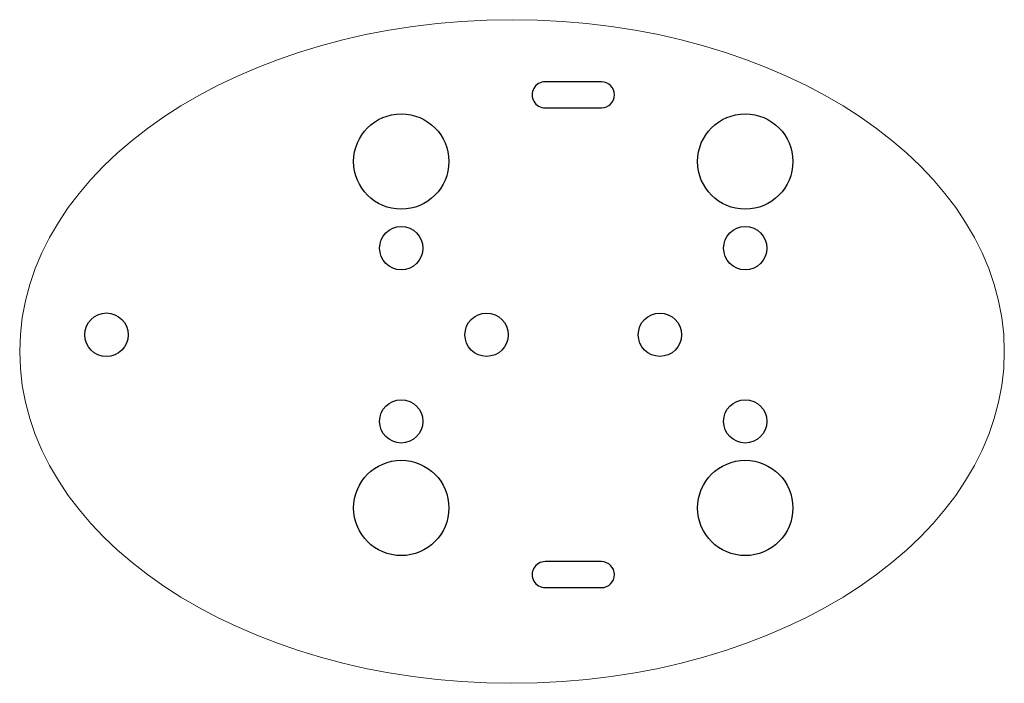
# Model space of a CAD drawing. Header units: millimetres. Extents: x -57 to 57, y -38 to 38.
import ezdxf

# ---------------------------------------------------------------- set-up
doc = ezdxf.new("R2010")
doc.units = ezdxf.units.MM
doc.header["$MEASUREMENT"] = 0

msp = doc.modelspace()

# ---------------------------------------------------------------- linework, layer by layer
at = {"color": 250, "lineweight": 20}
msp.add_open_spline([(56.818, 0), (56.818, 21.1589), (31.3798, 38.3117), (0.0001, 38.3117), (-31.3796, 38.3117), (-56.8179, 21.159), (-56.818, 0.0001), (-56.8181, -21.1588), (-31.3799, -38.3116), (-0.0002, -38.3117), (31.3796, -38.3118), (56.818, -21.159), (56.818, 0)], degree=3, knots=[0, 0, 0, 0, 0.25, 0.25, 0.25, 0.5, 0.5, 0.5, 0.75, 0.75, 0.75, 1, 1, 1, 1], dxfattribs=at)
at = {"lineweight": 25}
for points, knots in [([(3.8186, 31.1347), (3.2827, 31.1347), (2.7875, 30.8488), (2.5195, 30.3847), (2.2516, 29.9206), (2.2516, 29.3488), (2.5195, 28.8847), (2.7875, 28.4206), (3.2827, 28.1347), (3.8186, 28.1347)], [0, 0, 0, 0, 0.33333333, 0.33333333, 0.33333333, 0.66666667, 0.66666667, 0.66666667, 1, 1, 1, 1]), ([(10.3186, 28.1347), (11.147, 28.1347), (11.8186, 28.8063), (11.8186, 29.6347), (11.8186, 30.4631), (11.147, 31.1347), (10.3186, 31.1347)], [0, 0, 0, 0, 0.5, 0.5, 0.5, 1, 1, 1, 1]), ([(-7.2814, 21.9347), (-7.2814, 24.9722), (-9.7439, 27.4347), (-12.7814, 27.4347), (-15.8191, 27.4347), (-18.2814, 24.9722), (-18.2814, 21.9347), (-18.2814, 18.8972), (-15.8191, 16.4347), (-12.7816, 16.4347), (-9.7439, 16.4347), (-7.2814, 18.8972), (-7.2814, 21.9347)], [0, 0, 0, 0, 0.25, 0.25, 0.25, 0.5, 0.5, 0.5, 0.75, 0.75, 0.75, 1, 1, 1, 1]), ([(32.4186, 21.9347), (32.4186, 24.9722), (29.9561, 27.4347), (26.9186, 27.4347), (23.8811, 27.4347), (21.4186, 24.9722), (21.4186, 21.9347), (21.4186, 18.8972), (23.8808, 16.4347), (26.9186, 16.4347), (29.9561, 16.4347), (32.4186, 18.8972), (32.4186, 21.9347)], [0, 0, 0, 0, 0.25, 0.25, 0.25, 0.5, 0.5, 0.5, 0.75, 0.75, 0.75, 1, 1, 1, 1]), ([(-10.2814, 11.9347), (-10.2814, 13.3154), (-11.4007, 14.4347), (-12.7814, 14.4347), (-14.1621, 14.4347), (-15.2814, 13.3154), (-15.2814, 11.9347), (-15.2814, 10.554), (-14.1622, 9.4347), (-12.7814, 9.4347), (-11.4007, 9.4347), (-10.2814, 10.554), (-10.2814, 11.9347)], [0, 0, 0, 0, 0.25, 0.25, 0.25, 0.5, 0.5, 0.5, 0.75, 0.75, 0.75, 1, 1, 1, 1]), ([(29.4186, 11.9347), (29.4186, 13.3154), (28.2993, 14.4347), (26.9186, 14.4347), (25.5379, 14.4347), (24.4186, 13.3154), (24.4186, 11.9347), (24.4186, 10.554), (25.5378, 9.4347), (26.9186, 9.4347), (28.2993, 9.4347), (29.4186, 10.554), (29.4186, 11.9347)], [0, 0, 0, 0, 0.25, 0.25, 0.25, 0.5, 0.5, 0.5, 0.75, 0.75, 0.75, 1, 1, 1, 1]), ([(-44.2939, 1.9347), (-44.2939, 3.3215), (-45.4182, 4.4457), (-46.805, 4.4457), (-48.1918, 4.4457), (-49.316, 3.3215), (-49.316, 1.9347), (-49.316, 0.5479), (-48.1918, -0.5763), (-46.805, -0.5763), (-45.4182, -0.5763), (-44.2939, 0.5479), (-44.2939, 1.9347)], [0, 0, 0, 0, 0.25, 0.25, 0.25, 0.5, 0.5, 0.5, 0.75, 0.75, 0.75, 1, 1, 1, 1]), ([(-0.4314, 1.9347), (-0.4314, 3.3154), (-1.5507, 4.4347), (-2.9314, 4.4347), (-4.3121, 4.4347), (-5.4314, 3.3154), (-5.4314, 1.9347), (-5.4314, 0.554), (-4.3122, -0.5653), (-2.9314, -0.5653), (-1.5507, -0.5653), (-0.4314, 0.554), (-0.4314, 1.9347)], [0, 0, 0, 0, 0.25, 0.25, 0.25, 0.5, 0.5, 0.5, 0.75, 0.75, 0.75, 1, 1, 1, 1]), ([(19.5686, 1.9347), (19.5686, 3.3154), (18.4493, 4.4347), (17.0686, 4.4347), (15.6879, 4.4347), (14.5686, 3.3154), (14.5686, 1.9347), (14.5686, 0.554), (15.6878, -0.5653), (17.0686, -0.5653), (18.4493, -0.5653), (19.5686, 0.554), (19.5686, 1.9347)], [0, 0, 0, 0, 0.25, 0.25, 0.25, 0.5, 0.5, 0.5, 0.75, 0.75, 0.75, 1, 1, 1, 1]), ([(-10.2814, -8.0653), (-10.2814, -6.6846), (-11.4007, -5.5653), (-12.7814, -5.5653), (-14.1621, -5.5653), (-15.2814, -6.6846), (-15.2814, -8.0653), (-15.2814, -9.446), (-14.1622, -10.5653), (-12.7814, -10.5653), (-11.4007, -10.5653), (-10.2814, -9.446), (-10.2814, -8.0653)], [0, 0, 0, 0, 0.25, 0.25, 0.25, 0.5, 0.5, 0.5, 0.75, 0.75, 0.75, 1, 1, 1, 1]), ([(29.4186, -8.0653), (29.4186, -6.6846), (28.2993, -5.5653), (26.9186, -5.5653), (25.5379, -5.5653), (24.4186, -6.6846), (24.4186, -8.0653), (24.4186, -9.446), (25.5378, -10.5653), (26.9186, -10.5653), (28.2993, -10.5653), (29.4186, -9.446), (29.4186, -8.0653)], [0, 0, 0, 0, 0.25, 0.25, 0.25, 0.5, 0.5, 0.5, 0.75, 0.75, 0.75, 1, 1, 1, 1]), ([(-7.2814, -18.0653), (-7.2814, -15.0278), (-9.7439, -12.5653), (-12.7814, -12.5653), (-15.8191, -12.5653), (-18.2814, -15.0278), (-18.2814, -18.0653), (-18.2814, -21.1028), (-15.8191, -23.5653), (-12.7816, -23.5653), (-9.7439, -23.5653), (-7.2814, -21.1028), (-7.2814, -18.0653)], [0, 0, 0, 0, 0.25, 0.25, 0.25, 0.5, 0.5, 0.5, 0.75, 0.75, 0.75, 1, 1, 1, 1]), ([(32.4186, -18.0653), (32.4186, -15.0278), (29.9561, -12.5653), (26.9186, -12.5653), (23.8811, -12.5653), (21.4186, -15.0278), (21.4186, -18.0653), (21.4186, -21.1028), (23.8808, -23.5653), (26.9186, -23.5653), (29.9561, -23.5653), (32.4186, -21.1028), (32.4186, -18.0653)], [0, 0, 0, 0, 0.25, 0.25, 0.25, 0.5, 0.5, 0.5, 0.75, 0.75, 0.75, 1, 1, 1, 1]), ([(3.8186, -24.2653), (3.2827, -24.2653), (2.7875, -24.5512), (2.5195, -25.0153), (2.2516, -25.4794), (2.2516, -26.0512), (2.5195, -26.5153), (2.7875, -26.9794), (3.2827, -27.2653), (3.8186, -27.2653)], [0, 0, 0, 0, 0.33333333, 0.33333333, 0.33333333, 0.66666667, 0.66666667, 0.66666667, 1, 1, 1, 1]), ([(10.3186, -27.2653), (11.147, -27.2653), (11.8186, -26.5937), (11.8186, -25.7653), (11.8186, -24.9369), (11.147, -24.2653), (10.3186, -24.2653)], [0, 0, 0, 0, 0.5, 0.5, 0.5, 1, 1, 1, 1])]:
    msp.add_open_spline(points, degree=3, knots=knots, dxfattribs=at)
for points in [[(10.3186, 31.1347), (10.3186, 31.1347), (3.8186, 31.1347), (3.8186, 31.1347)], [(3.8186, 28.1347), (3.8186, 28.1347), (10.3186, 28.1347), (10.3186, 28.1347)], [(10.3186, -24.2653), (10.3186, -24.2653), (3.8186, -24.2653), (3.8186, -24.2653)], [(3.8186, -27.2653), (3.8186, -27.2653), (10.3186, -27.2653), (10.3186, -27.2653)]]:
    msp.add_open_spline(points, degree=3, dxfattribs=at)

doc.saveas('drawing.dxf')
